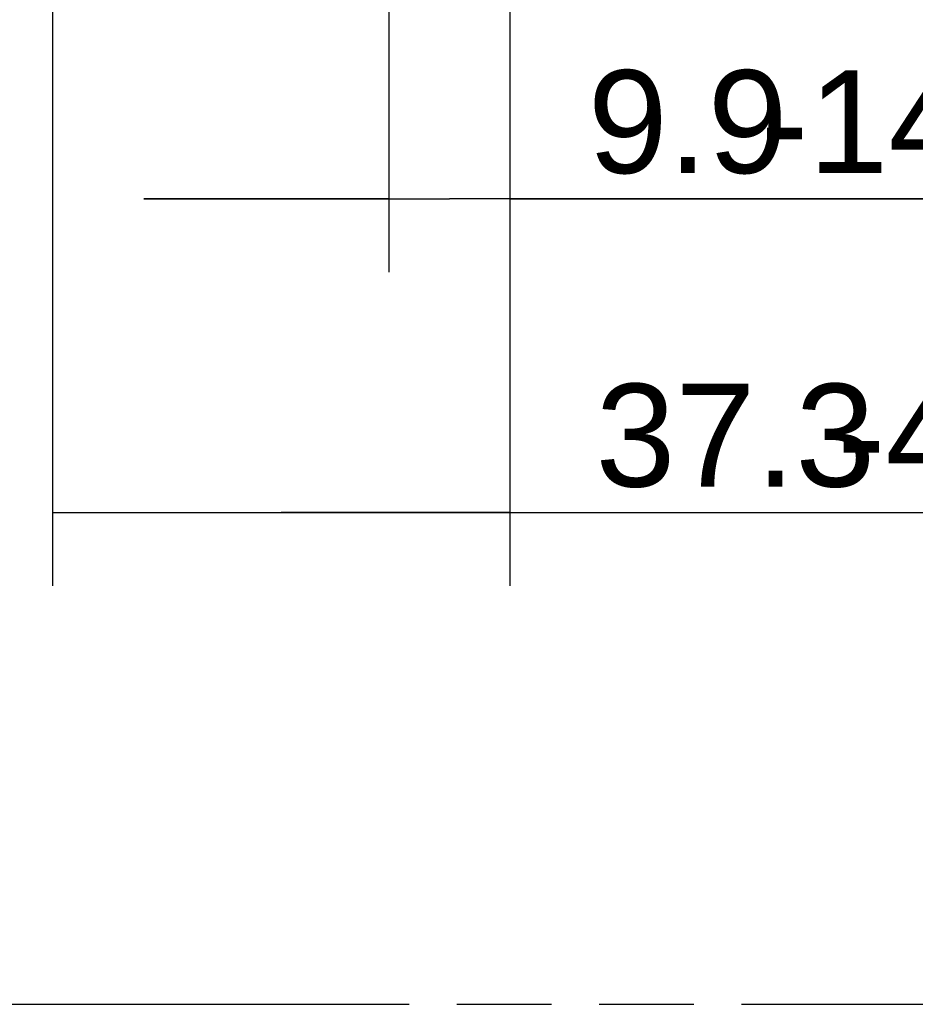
# Model space of a CAD drawing. Header units: millimetres. Extents: x 0 to 210, y 0 to 297.
# Tile 15 of 23: x 97 to 116, y 133 to 153. Entities that reach past the tile are written whole.
import ezdxf

# ---------------------------------------------------------------- set-up
doc = ezdxf.new("R2010")
doc.units = ezdxf.units.MM
doc.header["$LTSCALE"] = 19.36
doc.linetypes.add('PHANTOM', pattern=[0.8, 0.45, -0.05, 0.1, -0.05, 0.1, -0.05])
doc.layers.add('DEFAULT_3', color=7, linetype='PHANTOM')
doc.layers.add('Z_DIM_2D', color=7, linetype='CONTINUOUS')
doc.styles.add('TEXTSTYLE_3', font='helveticaneueltw1g-ltcn.otf')
doc.dimstyles.new('DIMSTYLE_2', dxfattribs={"dimtxt": 2.1, "dimasz": 3.5, "dimexe": 1.5, "dimexo": 0, "dimgap": 0.525, "dimtad": 1, "dimdec": 1, "dimlfac": 4, "dimdsep": 46, "dimtxsty": 'TEXTSTYLE_3', "dimcen": 0.09, "dimclrt": 5, "dimadec": 0, "dimazin": 0, "dimtp": 0.3, "dimtm": 0.3, "dimtfac": 1, "dimtdec": 1, "dimtofl": 0, "dimtmove": 0, "dimatfit": 3, "dimfxl": 0, "dimtolj": 1, "dimarcsym": 0})
doc.dimstyles.new('DIMSTYLE_4', dxfattribs={"dimtxt": 2.1, "dimasz": 3.5, "dimexe": 1.5, "dimexo": 0, "dimgap": 0.525, "dimtad": 1, "dimdec": 1, "dimlfac": 4, "dimdsep": 46, "dimtxsty": 'TEXTSTYLE_3', "dimcen": 0.09, "dimclrt": 5, "dimadec": 0, "dimazin": 0, "dimtp": 0.2, "dimtm": 0.2, "dimtfac": 1, "dimtdec": 1, "dimtofl": 0, "dimtmove": 0, "dimatfit": 3, "dimfxl": 0, "dimtolj": 1, "dimarcsym": 0})

# ---------------------------------------------------------------- blocks, each defined once
blk = doc.blocks.new('*D6')
at = {"layer": 'Z_DIM_2D', "color": 2, "linetype": 'Continuous'}
for p, q in [((107.354, 158.303), (107.354, 147.623)), ((104.891, 156.61), (104.891, 147.623)), ((104.891, 149.123), (99.891, 149.123)), ((99.891, 149.123), (106.123, 149.123)), ((118.389, 149.123), (106.123, 149.123)), ((107.354, 149.123), (118.389, 149.123))]:
    blk.add_line(p, q, dxfattribs=at)
at = {"layer": 'Z_DIM_2D', "color": 5, "linetype": 'Continuous', "style": 'TEXTSTYLE_3'}
for s, p in [('9.9', (108.947, 149.648)), ('-14.9', (112.473, 149.648))]:
    blk.add_text(s, height=2.1, dxfattribs=at).set_placement(p)
blk = doc.blocks.new('_NONE')
blk = doc.blocks.new('*D7')
at = {"layer": 'Z_DIM_2D', "color": 2, "linetype": 'Continuous'}
for p, q in [((107.354, 158.303), (107.354, 141.222)), ((98.025, 157.606), (98.025, 141.222)), ((98.025, 142.722), (102.69, 142.722)), ((107.354, 142.722), (102.69, 142.722)), ((102.69, 142.722), (119.957, 142.722))]:
    blk.add_line(p, q, dxfattribs=at)
at = {"layer": 'Z_DIM_2D', "color": 5, "linetype": 'Continuous', "style": 'TEXTSTYLE_3'}
for s, p in [('37.3', (109.104, 143.247)), ('-42.3', (114.04, 143.247))]:
    blk.add_text(s, height=2.1, dxfattribs=at).set_placement(p)

msp = doc.modelspace()

# ---------------------------------------------------------------- linework, layer by layer
at = {"layer": 'DEFAULT_3', "color": 91, "linetype": 'PHANTOM', "true_color": 0x80ff80}
msp.add_line((50.1286, 132.68), (150.1286, 132.68), dxfattribs=at)

# ---------------------------------------------------------------- dimensions: what is measured, and where the dimension line sits
at = {"layer": 'Z_DIM_2D', "color": 2, "linetype": 'Continuous'}
for base, p2, text, dimstyle, picture, middle in [((98.0252, 142.7218), (98.0252, 157.6058), '<>-42.3', 'DIMSTYLE_2', '*D7', (114.5302, 142.7218)), ((104.8912, 149.1227), (104.8912, 156.6097), '<>-14.9', 'DIMSTYLE_4', '*D6', (113.6682, 149.1227))]:
    dim = msp.add_linear_dim(base=base, p1=(107.3539, 158.3031), p2=p2, angle=180, text=text, dimstyle=dimstyle, override={"dimblk1": 'NONE', "dimblk2": 'NONE', "dimsah": 1}, dxfattribs=at)
    dim.commit()
    dim.dimension.update_dxf_attribs({"geometry": picture, "text_midpoint": middle, "dimtype": 160})

doc.saveas('drawing.dxf')
